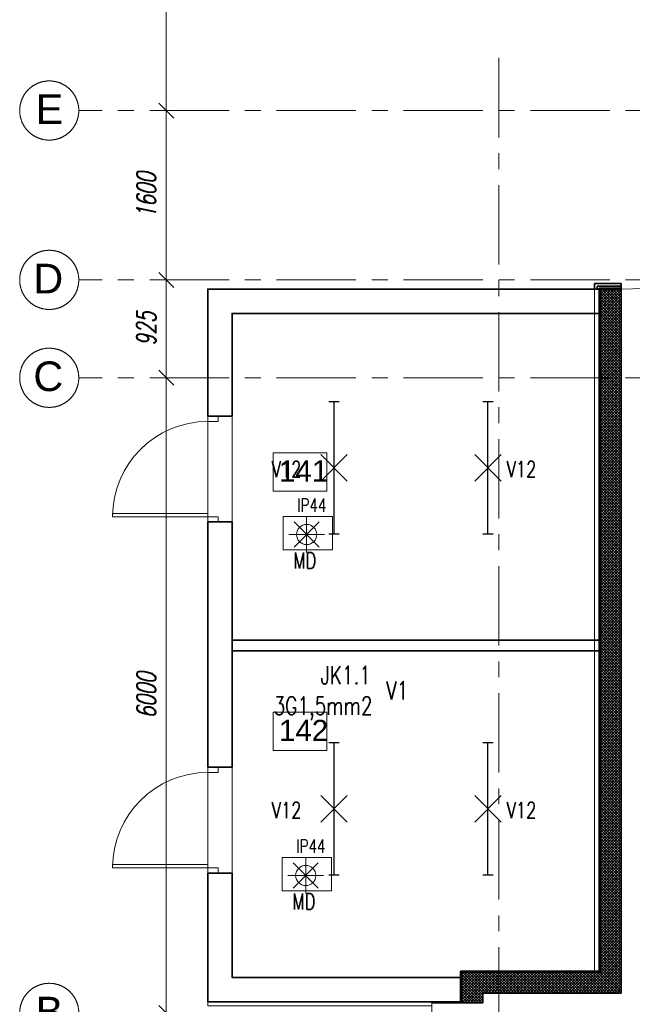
# Model space of a CAD drawing. Header units: millimetres. Extents: x 71658 to 298332, y -154437 to -30421.
# Tile 127 of 155: x 85100 to 90892, y -52785 to -43483. Entities that reach past the tile are written whole.
import ezdxf
from ezdxf.enums import TextEntityAlignment as Align

# ---------------------------------------------------------------- set-up
doc = ezdxf.new("R2010")
doc.units = ezdxf.units.MM
doc.header["$LTSCALE"] = 500
doc.header["$MEASUREMENT"] = 0
doc.linetypes.add('Center', pattern=[48, 30, -6, 6, -6])
doc.linetypes.add('DASHED', pattern=[0.75, 0.5, -0.25])
doc.layers.get('0').update_dxf_attribs({"color": 250, "lineweight": 5})
doc.layers.get('Defpoints').update_dxf_attribs({"lineweight": 9})
for name, color, linetype, lineweight in [('A-04-JÄMEJOON', 7, 'Continuous', 35), ('A-06-TELJED', 253, 'Center', 0), ('A-13-UKS', 250, 'Continuous', 5), ('A-_ROOMNAME_A', 251, 'Continuous', 9), ('Dim', 8, 'Continuous', 0), ('k-jämejoon', 250, 'Continuous', 35), ('k-soojustus', 9, 'Continuous', 9), ('SA_Ripplagi', 45, 'Continuous', 9), ('SEINAD', 7, 'Continuous', 13), ('VAL_TING', 7, 'Continuous', 18), ('VAL_TXT', 5, 'Continuous', 15)]:
    doc.layers.add(name, color=color, linetype=linetype, lineweight=lineweight)
doc.styles.add('Arial', font='arial.ttf', dxfattribs={"height": 300})
doc.styles.add('Arial_3', font='arial.ttf', dxfattribs={"height": 200})
doc.styles.add('DET', font='simplex.shx', dxfattribs={"width": 0.7, "oblique": 12})
doc.styles.add('ELEKTER', font='romans.shx', dxfattribs={"width": 0.75})
doc.styles.add('romans', font='romans.shx')
doc.dimstyles.new('Dim', dxfattribs={"dimscale": 0.8, "dimtxt": 0.25, "dimasz": 0.2, "dimexe": 0.15, "dimexo": 0.05, "dimgap": 0, "dimtad": 0, "dimzin": 1, "dimtxsty": 'romans', "dimblk": 'NONE', "dimcen": 2.5, "dimse1": 1, "dimse2": 1, "dimsd1": 1, "dimsd2": 1, "dimclrt": 256, "dimadec": 0, "dimazin": 0, "dimtfac": 1, "dimtmove": 0, "dimatfit": 3, "dimldrblk": 'NONE', "dimfxl": 1, "dimarcsym": 0})
doc.dimstyles.new('tööjoonis', dxfattribs={"dimscale": 100, "dimtxt": 2, "dimasz": 1, "dimexe": 5, "dimexo": 0, "dimgap": 0.75, "dimtad": 1, "dimdec": 0, "dimdsep": 46, "dimtxsty": 'DET', "dimblk1": 'MITTAPÄÄ', "dimblk2": 'MITTAPÄÄ', "dimsah": 1, "dimcen": 1, "dimse1": 1, "dimse2": 1, "dimadec": 0, "dimazin": 0, "dimtfac": 1, "dimtdec": 0, "dimtix": 1, "dimtmove": 0, "dimatfit": 2, "dimldrblk": 'MITTAPÄÄ', "dimfxl": 1, "dimtolj": 1, "dimtzin": 0, "dimarcsym": 0})

# ---------------------------------------------------------------- blocks, each defined once
blk = doc.blocks.new('MITTAPÄÄ')
for p, q in [((0, -0.5), (0, 0.5)), ((1, 0), (-1, 0)), ((-0.354, -0.354), (0.354, 0.354))]:
    blk.add_line(p, q)
blk = doc.blocks.new('*D65')
at = {"layer": 'A-06-TELJED', "color": 0, "linetype": 'ByBlock', "lineweight": -2, "transparency": 16777216}
blk.add_line((86486.4, -58666), (86486.4, -53066), dxfattribs=at)
at = {"layer": 'Defpoints', "color": 0, "linetype": 'ByBlock', "transparency": 16777216}
for p in [(86486.4, -52866), (86650.4, -52866), (86650.4, -58866)]:
    blk.add_point(p, dxfattribs=at)
at = {"layer": 'A-06-TELJED', "color": 0, "linetype": 'ByBlock', "lineweight": -2, "transparency": 16777216, "xscale": 200, "yscale": 200, "zscale": 200}
for p, rotation in [((86486.4, -52866), 90), ((86486.4, -58866), 270)]:
    blk.add_blockref('MITTAPÄÄ', p, dxfattribs=dict(at, rotation=rotation))
at = {"layer": 'A-06-TELJED', "color": 0, "linetype": 'ByBlock', "transparency": 16777216, "insert": (86296.4, -55866), "char_height": 180, "attachment_point": 5, "rotation": 90, "style": 'DET', "bg_fill": 3, "box_fill_scale": 1.25, "bg_fill_color": 256, "bg_fill_true_color": 13158600, "bg_fill_transparency": 0}
blk.add_mtext('\\A1;6000', dxfattribs=at)
blk = doc.blocks.new('*D254')
at = {"layer": 'A-06-TELJED', "color": 0, "linetype": 'ByBlock', "lineweight": -2, "transparency": 16777216}
blk.add_line((86486.4, -52666), (86486.4, -47066), dxfattribs=at)
at = {"layer": 'Defpoints', "color": 0, "linetype": 'ByBlock', "transparency": 16777216}
for p in [(86486.4, -46866), (86766.3, -46866), (86766.3, -52866)]:
    blk.add_point(p, dxfattribs=at)
at = {"layer": 'A-06-TELJED', "color": 0, "linetype": 'ByBlock', "lineweight": -2, "transparency": 16777216, "xscale": 200, "yscale": 200, "zscale": 200}
for p, rotation in [((86486.4, -46866), 90), ((86486.4, -52866), 270)]:
    blk.add_blockref('MITTAPÄÄ', p, dxfattribs=dict(at, rotation=rotation))
at = {"layer": 'A-06-TELJED', "color": 0, "linetype": 'ByBlock', "transparency": 16777216, "insert": (86296.4, -49866), "char_height": 180, "attachment_point": 5, "rotation": 90, "style": 'DET', "bg_fill": 3, "box_fill_scale": 1.25, "bg_fill_color": 256, "bg_fill_true_color": 13158600, "bg_fill_transparency": 0}
blk.add_mtext('\\A1;6000', dxfattribs=at)
blk = doc.blocks.new('*D64')
at = {"layer": 'A-06-TELJED', "color": 0, "linetype": 'ByBlock', "lineweight": -2, "transparency": 16777216}
blk.add_line((86486.4, -46666), (86486.4, -46141), dxfattribs=at)
at = {"layer": 'Defpoints', "color": 0, "linetype": 'ByBlock', "transparency": 16777216}
for p in [(86486.4, -45941), (86766.3, -45941), (86766.3, -46866)]:
    blk.add_point(p, dxfattribs=at)
at = {"layer": 'A-06-TELJED', "color": 0, "linetype": 'ByBlock', "lineweight": -2, "transparency": 16777216, "xscale": 200, "yscale": 200, "zscale": 200}
for p, rotation in [((86486.4, -45941), 90), ((86486.4, -46866), 270)]:
    blk.add_blockref('MITTAPÄÄ', p, dxfattribs=dict(at, rotation=rotation))
at = {"layer": 'A-06-TELJED', "color": 0, "linetype": 'ByBlock', "transparency": 16777216, "insert": (86296.4, -46403.5), "char_height": 180, "attachment_point": 5, "rotation": 90, "style": 'DET', "bg_fill": 3, "box_fill_scale": 1.25, "bg_fill_color": 256, "bg_fill_true_color": 13158600, "bg_fill_transparency": 0}
blk.add_mtext('\\A1;925', dxfattribs=at)
blk = doc.blocks.new('*D63')
at = {"layer": 'A-06-TELJED', "color": 0, "linetype": 'ByBlock', "lineweight": -2, "transparency": 16777216}
blk.add_line((86486.4, -45741), (86486.4, -44541), dxfattribs=at)
at = {"layer": 'Defpoints', "color": 0, "linetype": 'ByBlock', "transparency": 16777216}
for p in [(86486.4, -44341), (87115.2, -44341), (86766.3, -45941)]:
    blk.add_point(p, dxfattribs=at)
at = {"layer": 'A-06-TELJED', "color": 0, "linetype": 'ByBlock', "lineweight": -2, "transparency": 16777216, "xscale": 200, "yscale": 200, "zscale": 200}
for p, rotation in [((86486.4, -44341), 90), ((86486.4, -45941), 270)]:
    blk.add_blockref('MITTAPÄÄ', p, dxfattribs=dict(at, rotation=rotation))
at = {"layer": 'A-06-TELJED', "color": 0, "linetype": 'ByBlock', "transparency": 16777216, "insert": (86296.4, -45141), "char_height": 180, "attachment_point": 5, "rotation": 90, "style": 'DET', "bg_fill": 3, "box_fill_scale": 1.25, "bg_fill_color": 256, "bg_fill_true_color": 13158600, "bg_fill_transparency": 0}
blk.add_mtext('\\A1;1600', dxfattribs=at)
blk = doc.blocks.new('*D258')
at = {"layer": 'A-06-TELJED', "color": 0, "linetype": 'Continuous', "lineweight": -2, "transparency": 16777216}
blk.add_line((86486.4, -44141), (86486.4, -33041), dxfattribs=at)
at = {"layer": 'Defpoints', "color": 0, "linetype": 'Continuous', "transparency": 16777216}
for p in [(86486.4, -32841), (87119, -32841), (87115.2, -44341)]:
    blk.add_point(p, dxfattribs=at)
at = {"layer": 'A-06-TELJED', "color": 0, "linetype": 'Continuous', "lineweight": -2, "transparency": 16777216, "xscale": 200, "yscale": 200, "zscale": 200}
for p, rotation in [((86486.4, -32841), 90), ((86486.4, -44341), 270)]:
    blk.add_blockref('MITTAPÄÄ', p, dxfattribs=dict(at, rotation=rotation))
at = {"layer": 'A-06-TELJED', "color": 0, "linetype": 'Continuous', "transparency": 16777216, "insert": (86296.4, -38591), "char_height": 180, "attachment_point": 5, "rotation": 90, "style": 'DET', "bg_fill": 3, "box_fill_scale": 1.25, "bg_fill_color": 256, "bg_fill_true_color": 13158600, "bg_fill_transparency": 0}
blk.add_mtext('\\A1;11500', dxfattribs=at)
blk = doc.blocks.new('*D71')
at = {"layer": 'Defpoints', "color": 0, "transparency": 16777216}
for p in [(89165.5, -46401.7), (86395.4, -46476.2), (89171.7, -46630.9)]:
    blk.add_point(p, dxfattribs=at)
at = {"layer": 'Dim', "transparency": 16777216, "insert": (87887.6, -46665.4), "char_height": 0.2, "attachment_point": 5, "rotation": 1.53963, "style": 'romans'}
blk.add_mtext('2771,13', dxfattribs=at)
blk = doc.blocks.new('_None')
blk = doc.blocks.new('*U313')
for points in [[(-950, -50), (-1000, -50), (-1000, 50), (-950, 50)], [(0, -50), (-50, -50), (-50, 50), (0, 50)], [(-50, -50), (-80, -50), (-80, -950), (-50, -950)]]:
    blk.add_lwpolyline(points, close=True)
blk.add_arc((-50, -50), 900, 180, 270)
blk = doc.blocks.new('ET1461')
for p, q in [((-166, -166), (166, 166)), ((166, -166), (-166, 166)), ((0, -235), (0, 235)), ((-235, 0), (235, 0))]:
    blk.add_line(p, q)
blk.add_circle((0, 0), 133)
at = {"layer": 'Defpoints'}
for p in [(0, 133), (-133, 0), (133, 0), (0, -133)]:
    blk.add_point(p, dxfattribs=at)
at = {"style": 'ELEKTER'}
for tag, p in [('TÄHIS', (140, 280)), ('RAAM', (140, 280)), ('KÕRGUS', (-330, 140))]:
    blk.add_attdef(tag, text='', height=125, dxfattribs=at).set_placement(p, align=Align.MIDDLE)
blk = doc.blocks.new('ET1635')
at = {"lineweight": 30}
for p, q in [((-125.5, -125.5), (125.5, 125.5)), ((125.5, -125.5), (-125.5, 125.5)), ((-625, 50), (-625, -50)), ((-625, 0), (625, 0)), ((625, 50), (625, -50))]:
    blk.add_line(p, q, dxfattribs=at)
at = {"layer": 'Defpoints', "lineweight": 30}
blk.add_point((0, 0), dxfattribs=at)
at = {"lineweight": 30, "style": 'ELEKTER'}
for tag, p in [('TÄHIS', (470, 210)), ('RAAM', (470, 210)), ('KÕRGUS', (-865, 150))]:
    blk.add_attdef(tag, text='', height=125, dxfattribs=at).set_placement(p, align=Align.MIDDLE)
blk = doc.blocks.new('ET1863')
blk.add_lwpolyline([(-312.5, 0, 0, 0, -1), (0, 0, 0, 0, -1), (-312.5, 0, 0, 31.25, 0), (-445.3125, 0, 0, 0, 0), (-593.75, 0, 0, 0, 0)], format="xyseb")
at = {"style": 'ELEKTER'}
for tag, p in [('KILP', (-346.25, 45)), ('JUHT', (-346.25, -170))]:
    blk.add_attdef(tag, text='', height=125, dxfattribs=at).set_placement(p, align=Align.RIGHT)
blk.add_attdef('NIMI', text='', height=125, dxfattribs=at).set_placement((-156.25, 0), align=Align.MIDDLE)
blk = doc.blocks.new('VALGUSTID')
at = {"layer": 'VAL_TING', "elevation": 2400}
for points in [[(210963.9, -35400.9), (211429.9, -35400.9), (211429.9, -35084.9), (210963.9, -35084.9)], [(210955.2, -38622.1), (211421.2, -38622.1), (211421.2, -38306.1), (210955.2, -38306.1)]]:
    blk.add_lwpolyline(points, close=True, dxfattribs=at)
at = {"layer": 'VAL_TING', "lineweight": 30, "ltscale": 100}
ref = blk.add_blockref('ET1635', (211445.3, -34625.4, 5750), dxfattribs=dict(at, rotation=90))
ref.add_attrib('TÄHIS', 'V12', dxfattribs={"layer": 'VAL_TXT', "lineweight": 30, "height": 150, "style": 'ELEKTER', "width": 0.75}).set_placement((210996.5, -34637.9, 5750), align=Align.MIDDLE)
ref = blk.add_blockref('ET1635', (212900.8, -34625.4, 5750), dxfattribs=dict(at, rotation=90))
ref.add_attrib('TÄHIS', 'V12', dxfattribs={"layer": 'VAL_TXT', "lineweight": 30, "height": 150, "style": 'ELEKTER', "width": 0.75}).set_placement((213218, -34637.9, 5750), align=Align.MIDDLE)
at = {"layer": 'VAL_TING'}
ref = blk.add_blockref('ET1461', (211186.4, -35256.1, 2400), dxfattribs=dict(at, xscale=0.7167999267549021, yscale=0.7167999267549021, zscale=0.7168000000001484))
ref.add_attrib('TÄHIS', 'IP44', dxfattribs={"layer": 'VAL_TXT', "height": 125, "style": 'ELEKTER', "width": 0.75}).set_placement((211234.6, -34978.8, 2400), align=Align.MIDDLE)
ref.add_attrib('KÕRGUS', 'MD', dxfattribs={"layer": 'VAL_TXT', "height": 150, "style": 'ELEKTER', "width": 0.75}).set_placement((211169.2, -35501.7, 2400), align=Align.MIDDLE)
at = {"layer": 'VAL_TING', "lineweight": 30, "ltscale": 100}
ref = blk.add_blockref('ET1863', (212250.6, -36728, 3050), dxfattribs=dict(at, xscale=1.320000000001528, yscale=1.320000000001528, zscale=1.320000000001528))
ref.add_attrib('NIMI', 'V1', dxfattribs={"layer": 'VAL_TXT', "height": 170, "style": 'ELEKTER', "width": 0.75}).set_placement((212044.3, -36728, 3050), align=Align.MIDDLE)
ref.add_attrib('KILP', 'JK1.1', dxfattribs={"layer": 'VAL_TXT', "height": 170, "style": 'ELEKTER', "width": 0.75}).set_placement((211793.5, -36668.6, 3050), align=Align.RIGHT)
ref.add_attrib('JUHT', '3G1,5mm2', dxfattribs={"layer": 'VAL_TXT', "height": 170, "style": 'ELEKTER', "width": 0.75}).set_placement((211809.1, -36959, 3050), align=Align.RIGHT)
ref = blk.add_blockref('ET1635', (211445.3, -37846.9, 5750), dxfattribs=dict(at, rotation=90))
ref.add_attrib('TÄHIS', 'V12', dxfattribs={"layer": 'VAL_TXT', "lineweight": 30, "height": 150, "style": 'ELEKTER', "width": 0.75}).set_placement((210996.5, -37859.4, 5750), align=Align.MIDDLE)
ref = blk.add_blockref('ET1635', (212900.8, -37846.9, 5750), dxfattribs=dict(at, rotation=90))
ref.add_attrib('TÄHIS', 'V12', dxfattribs={"layer": 'VAL_TXT', "lineweight": 30, "height": 150, "style": 'ELEKTER', "width": 0.75}).set_placement((213218, -37859.4, 5750), align=Align.MIDDLE)
at = {"layer": 'VAL_TING'}
ref = blk.add_blockref('ET1461', (211177.7, -38477.3, 2400), dxfattribs=dict(at, xscale=0.7167999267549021, yscale=0.7167999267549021, zscale=0.7168000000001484))
ref.add_attrib('TÄHIS', 'IP44', dxfattribs={"layer": 'VAL_TXT', "height": 125, "style": 'ELEKTER', "width": 0.75}).set_placement((211225.8, -38200, 2400), align=Align.MIDDLE)
ref.add_attrib('KÕRGUS', 'MD', dxfattribs={"layer": 'VAL_TXT', "height": 150, "style": 'ELEKTER', "width": 0.75}).set_placement((211160.5, -38722.9, 2400), align=Align.MIDDLE)
blk = doc.blocks.new('TELG')
at = {"layer": 'A-06-TELJED', "ltscale": 0.05}
for p, q in [((89630.1, -43844.8), (89630.1, -62025.6)), ((129079.2, -44341), (85658.8, -44341)), ((129079.2, -45941), (85658.8, -45941)), ((129079.2, -46866), (85658.8, -46866))]:
    blk.add_line(p, q, dxfattribs=at)
at = {"layer": 'A-06-TELJED', "linetype": 'ByBlock', "ltscale": 10}
for centre in [(85379.4, -44341), (85379.4, -45941), (85379.4, -46866), (85379.4, -52866)]:
    blk.add_circle(centre, 279.4, dxfattribs=at)
at = {"layer": 'A-06-TELJED', "linetype": 'DASHED', "ltscale": 10, "char_height": 280, "width": 704.925, "attachment_point": 6, "style": 'Arial'}
for s, insert in [('\\A1;E', (85511.6, -44328.7)), ('\\A1;D', (85511.6, -45928.7)), ('\\A1;{\\fArial|b0|i0|c186|p34;C}', (85511.6, -46853.7)), ('\\A1;{\\fArial|b0|i0|c186|p34;B}', (85511.6, -52853.7))]:
    blk.add_mtext(s, dxfattribs=dict(at, insert=insert))
at = {"layer": 'A-06-TELJED', "linetype": 'ByBlock'}
dim = blk.add_linear_dim(base=(86486.4, -52866), p1=(86650.4, -58866), p2=(86650.4, -52866), angle=90, dimstyle='tööjoonis', override={"dimtxt": 1.8, "dimasz": 2, "dimgap": 1, "dimfxl": 5, "dimtfill": 1, "dimarcsym": 2}, dxfattribs=at)
dim.commit()
dim.dimension.update_dxf_attribs({"geometry": '*D65', "text_midpoint": (86296.4, -55866)})
dim = blk.add_linear_dim(base=(86486.4, -46866), p1=(86766.3, -52866), p2=(86766.3, -46866), angle=90, dimstyle='tööjoonis', override={"dimtxt": 1.8, "dimasz": 2, "dimgap": 1, "dimfxl": 5, "dimtfill": 1, "dimarcsym": 2}, dxfattribs=at)
dim.commit()
dim.dimension.update_dxf_attribs({"geometry": '*D254', "text_midpoint": (86296.4, -49866)})
dim = blk.add_linear_dim(base=(86486.4, -45941), p1=(86766.3, -46866), p2=(86766.3, -45941), angle=90, dimstyle='tööjoonis', override={"dimtxt": 1.8, "dimasz": 2, "dimgap": 1, "dimfxl": 5, "dimtfill": 1, "dimarcsym": 2}, dxfattribs=at)
dim.commit()
dim.dimension.update_dxf_attribs({"geometry": '*D64', "text_midpoint": (86296.4, -46403.5)})
dim = blk.add_linear_dim(base=(86486.4, -44341), p1=(86766.3, -45941), p2=(87115.2, -44341), angle=90, dimstyle='tööjoonis', override={"dimtxt": 1.8, "dimasz": 2, "dimgap": 1, "dimfxl": 5, "dimtfill": 1, "dimarcsym": 2}, dxfattribs=at)
dim.commit()
dim.dimension.update_dxf_attribs({"geometry": '*D63', "text_midpoint": (86296.4, -45141)})
at = {"layer": 'A-06-TELJED', "linetype": 'Continuous'}
dim = blk.add_linear_dim(base=(86486.4, -32841), p1=(87115.2, -44341), p2=(87119, -32841), angle=90, dimstyle='tööjoonis', override={"dimtxt": 1.8, "dimasz": 2, "dimgap": 1, "dimfxl": 5, "dimtfill": 1, "dimarcsym": 2}, dxfattribs=at)
dim.commit()
dim.dimension.update_dxf_attribs({"geometry": '*D258', "text_midpoint": (86296.4, -38591)})

msp = doc.modelspace()

# ---------------------------------------------------------------- block references
at = {"layer": 'A-06-TELJED'}
msp.add_blockref('TELG', (0, 0), dxfattribs=at)

# ---------------------------------------------------------------- next in the draw order: hatches: boundary and pattern name
at = {"layer": 'k-soojustus'}
h = msp.add_hatch(dxfattribs=at)
h.set_pattern_fill('NET', color=256, scale=150, angle=225, style=0)
h.paths.add_polyline_path([(90788.185, -46028.394), (90588.185, -46028.394), (90588.185, -46865.997), (90788.185, -46865.997)])
h.paths.add_polyline_path([(90788.185, -46865.997), (90588.185, -46865.997), (90588.185, -52480.997), (89630.061, -52480.997), (89630.061, -52680.997), (90788.185, -52680.997)])
h.paths.add_polyline_path([(89630.061, -52480.997), (89278.061, -52480.997), (89278.061, -52769.936), (89478.061, -52769.936), (89478.061, -52680.997), (89630.061, -52680.997)])

# ---------------------------------------------------------------- next in the draw order: linework, layer by layer
at = {"layer": 'A-04-JÄMEJOON'}
for points in [[(86878.061, -47228.394), (86878.061, -46028.394), (90579.185, -46028.394), (90579.185, -52471.997)], [(86878.061, -47228.394), (87108.061, -47228.394), (87108.061, -46258.394), (90579.185, -46258.394), (90579.185, -52471.997), (89269.061, -52471.997), (89269.061, -52530.936), (87108.061, -52530.936), (87108.061, -51544.665), (86878.061, -51544.665)], [(86878.061, -50544.665), (87108.061, -50544.665), (87108.061, -48228.394), (86878.061, -48228.394)], [(86878.061, -50544.665), (86878.061, -48228.394)], [(87108.061, -49344.665), (90579.185, -49344.665)], [(87108.061, -49444.665), (90579.185, -49444.665)], [(90579.185, -52471.997), (89269.061, -52471.997), (89269.061, -52760.936), (86878.061, -52760.936), (86878.061, -51544.665)], [(89478.061, -52769.936), (89224.061, -52769.936)]]:
    msp.add_lwpolyline(points, dxfattribs=at)
at = {"layer": 'A-_ROOMNAME_A', "flags": 128}
for points in [[(87498.146, -47573.53), (87498.146, -47936.874), (88003.365, -47936.874), (88003.365, -47573.53)], [(87498.146, -50025.068), (87498.146, -50388.412), (88003.365, -50388.412), (88003.365, -50025.068)]]:
    msp.add_lwpolyline(points, close=True, dxfattribs=at)
at = {"layer": 'k-jämejoon'}
for p, q in [((90534.185, -46028.394), (90534.185, -45974.394)), ((90534.185, -45974.394), (90788.185, -45974.394)), ((90559.185, -46028.394), (90559.185, -45999.394)), ((90559.185, -45999.394), (90788.185, -45999.394)), ((90579.185, -52471.997), (90579.185, -46019.394)), ((90579.185, -46019.394), (90788.185, -46019.394)), ((90588.185, -52480.997), (90588.185, -46028.394)), ((90588.185, -46028.394), (90788.185, -46028.394)), ((90788.185, -52680.997), (90788.185, -45974.394)), ((89269.061, -52471.997), (90579.185, -52471.997)), ((89269.061, -52471.997), (89269.061, -52760.936)), ((89278.061, -52480.997), (90588.185, -52480.997)), ((89278.061, -52480.997), (89278.061, -52769.936)), ((89478.061, -52680.997), (90788.185, -52680.997)), ((89478.061, -52680.997), (89478.061, -52769.936)), ((89269.061, -52760.936), (88996.302, -52760.936)), ((89255.921, -52769.936), (88996.302, -52769.936))]:
    msp.add_line(p, q, dxfattribs=at)
at = {"layer": 'SA_Ripplagi', "color": 18, "true_color": 0x000000}
for points in [[(86878.061, -52799.938), (86878.061, -46028.394), (90534.185, -46028.394), (90534.185, -52471.997), (89269.061, -52471.997), (89269.061, -52769.936), (89269.061, -52769.936), (88996.302, -52769.936), (88996.302, -52799.938), (86878.061, -52799.938)], [(87108.061, -49444.665), (90579.185, -49444.665), (90579.185, -52471.997), (89269.061, -52471.997), (89269.061, -52530.936), (87108.061, -52530.936), (87108.061, -49444.665)]]:
    msp.add_lwpolyline(points, dxfattribs=at)
msp.add_lwpolyline([(87108.061, -46258.394), (90579.185, -46258.394), (90579.185, -49344.665), (87108.061, -49344.665)], close=True, dxfattribs=at)
at = {"layer": 'SEINAD'}
msp.add_line((88996.302, -52769.936), (88996.302, -52899.938), dxfattribs=at)
at = {"layer": 'SEINAD', "flags": 128}
for points in [[(90788.185, -46028.394), (91342.735, -46013.489)], [(90788.185, -52680.997), (90788.185, -46028.394)], [(89478.061, -52680.997), (89478.061, -52769.936)], [(90788.185, -52680.997), (89478.061, -52680.997)], [(89478.061, -52769.936), (88996.302, -52769.936)]]:
    msp.add_lwpolyline(points, dxfattribs=at)

# ---------------------------------------------------------------- next in the draw order: block references
at = {"layer": 'A-13-UKS', "rotation": 269.9983426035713}
for p in [(86928.061, -48228.394), (86928.061, -51544.665)]:
    msp.add_blockref('*U313', p, dxfattribs=at)
at = {"layer": 'VAL_TING'}
msp.add_blockref('VALGUSTID', (-123373.264, -13090.897), dxfattribs=at)

# ---------------------------------------------------------------- next in the draw order: texts
at = {"layer": 'A-_ROOMNAME_A', "char_height": 200, "width": 558.26269, "attachment_point": 1, "line_spacing_factor": 0.941778, "style": 'Arial_3'}
for s, insert in [('1{\\fArial|b0|i0|c186|p34;41}', (87551.067, -47645.874)), ('1{\\fArial|b0|i0|c186|p34;42}', (87551.067, -50097.412))]:
    msp.add_mtext(s, dxfattribs=dict(at, insert=insert))

# ---------------------------------------------------------------- next in the draw order: dimensions: what is measured, and where the dimension line sits
at = {"layer": 'Dim'}
dim = msp.add_linear_dim(base=(89171.699, -46630.914), p1=(86395.414, -46476.196), p2=(89165.539, -46401.74), angle=1.5396334, dimstyle='Dim', dxfattribs=at)
dim.commit()
dim.dimension.update_dxf_attribs({"geometry": '*D71', "text_midpoint": (87887.649, -46665.427), "dimtype": 161})

doc.saveas('drawing.dxf')
